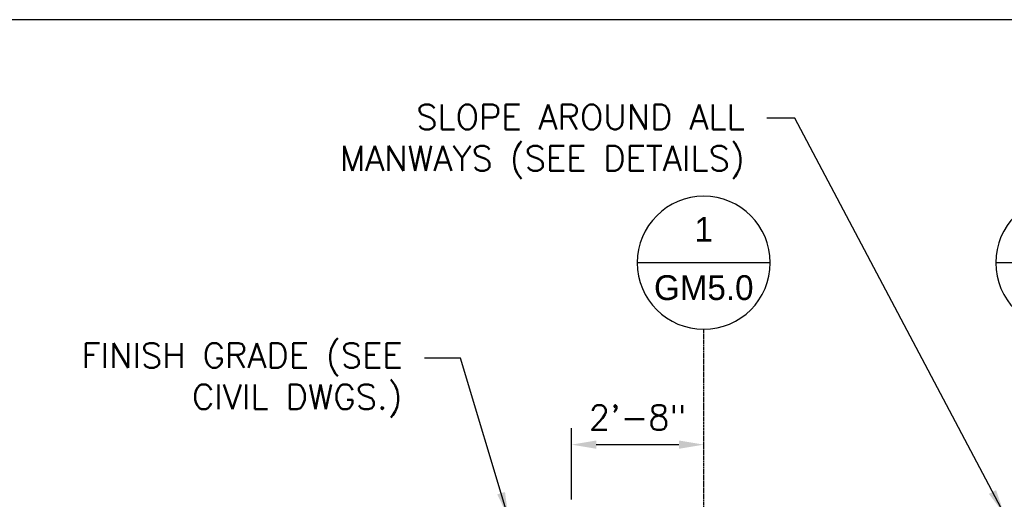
# Model space of a CAD drawing. Extents: x 1081 to 2220, y 0 to 2796.
# Tile 5 of 161: x 1256 to 1494, y 988 to 1104. Entities that reach past the tile are written whole.
import ezdxf
from ezdxf.enums import TextEntityAlignment as Align

# ---------------------------------------------------------------- set-up
doc = ezdxf.new("R2010")
doc.units = 0
doc.header["$MEASUREMENT"] = 0
doc.header["$PDSIZE"] = 1
doc.linetypes.add('CENTER1', pattern=[0.6625, 0.5, -0.075, 0.0125, -0.075])
doc.layers.get('0').update_dxf_attribs({"linetype": 'CONTINUOUS'})
doc.layers.get('DEFPOINTS').update_dxf_attribs({"linetype": 'CONTINUOUS'})
for name, color, linetype in [('CENTERLINE', 3, 'CENTER1'), ('DIM', 3, 'CONTINUOUS'), ('FREEZE-OUTLINE-TITLES', 60, 'CONTINUOUS'), ('TAG', 3, 'CONTINUOUS'), ('TEXT', 3, 'CONTINUOUS')]:
    doc.layers.add(name, color=color, linetype=linetype)
doc.styles.add('SIMPFRAC', font='simpfrac')
doc.styles.add('SIMPLEX', font='simplex')
doc.dimstyles.new('DIM64', dxfattribs={"dimscale": 64, "dimtxt": 0.09375, "dimasz": 0.09375, "dimexe": 0.0625, "dimexo": 0.0625, "dimgap": 0.046875, "dimtad": 1, "dimdec": 4, "dimzin": 3, "dimdsep": 46, "dimlunit": 4, "dimtxsty": 'SIMPLEX', "dimcen": 0, "dimclrd": 256, "dimclre": 256, "dimclrt": 256, "dimadec": 0, "dimazin": 0, "dimtfac": 1, "dimtdec": 4, "dimtmove": 0, "dimatfit": 3, "dimfxl": 1, "dimfrac": 2, "dimtolj": 1, "dimtzin": 0, "dimarcsym": 0})

# ---------------------------------------------------------------- blocks, each defined once
blk = doc.blocks.new('KEY-DETAIL')
blk.add_line((-0.1911, 0), (0.1911, 0))
blk.add_circle((0, 0), 0.1911)
at = {"style": 'SIMPFRAC'}
for tag, p in [('DETAIL', (0, 0.1314)), ('SHEET', (0, -0.0358))]:
    blk.add_attdef(tag, text='', height=0.0781, dxfattribs=at).set_placement(p, align=Align.TOP_CENTER)
blk = doc.blocks.new('*D54')
at = {"layer": 'DEFPOINTS', "color": 0, "transparency": 16777216}
for p in [(1421.62, 1001.26), (1421.62, 1001.26), (1389.62, 984.01)]:
    blk.add_point(p, dxfattribs=at)
at = {"layer": 'DIM', "lineweight": -2, "transparency": 16777216}
for p, q in [((1389.62, 988.01), (1389.62, 1005.26)), ((1395.62, 1001.26), (1415.62, 1001.26))]:
    blk.add_line(p, q, dxfattribs=at)
at = {"layer": 'DIM', "transparency": 16777216}
for points in [[(1395.62, 1002.26), (1395.62, 1000.26), (1389.62, 1001.26)], [(1415.62, 1002.26), (1415.62, 1000.26), (1421.62, 1001.26)]]:
    blk.add_solid(points, dxfattribs=at)
at = {"layer": 'DIM', "transparency": 16777216, "insert": (1405.62, 1007.83), "char_height": 6, "attachment_point": 5, "style": 'SIMPLEX'}
blk.add_mtext('\\A1;2\'-8"', dxfattribs=at)

msp = doc.modelspace()

# ---------------------------------------------------------------- linework, layer by layer
at = {"layer": 'CENTERLINE', "linetype": 'CENTER1', "ltscale": 0.5}
msp.add_lwpolyline([(1421.62181, 985.01471), (1421.62181, 1029.15474)], dxfattribs=at)
at = {"layer": 'FREEZE-OUTLINE-TITLES', "linetype": 'Continuous'}
msp.add_lwpolyline([(2220, 1104.01471), (1176, 1104.01471), (1176, 564.00736), (2220, 564.00736)], close=True, dxfattribs=at)

# ---------------------------------------------------------------- block references
at = {"layer": 'TAG'}
ref = msp.add_blockref('KEY-DETAIL', (1421.62181, 1045.24373), dxfattribs=dict(at, xscale=-84.17985725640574, yscale=84.17985725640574, zscale=84.17985725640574))
ref.add_attrib('SHEET', 'GM5.0', dxfattribs={"height": 6, "style": 'SIMPFRAC'}).set_placement((1421.62181, 1042.22704), align=Align.TOP_CENTER)
ref.add_attrib('DETAIL', '1', dxfattribs={"layer": '0', "height": 6, "style": 'SIMPFRAC'}).set_placement((1421.62181, 1056.30491), align=Align.TOP_CENTER)
ref = msp.add_blockref('KEY-DETAIL', (1508.33489, 1045.24373), dxfattribs=dict(at, xscale=-84.17985725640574, yscale=84.17985725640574, zscale=84.17985725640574))
ref.add_attrib('SHEET', 'GM5.0', dxfattribs={"height": 6, "style": 'SIMPFRAC'}).set_placement((1508.33489, 1042.22704), align=Align.TOP_CENTER)
ref.add_attrib('DETAIL', '3', dxfattribs={"layer": '0', "height": 6, "style": 'SIMPFRAC'}).set_placement((1508.33489, 1056.30491), align=Align.TOP_CENTER)

# ---------------------------------------------------------------- texts
at = {"layer": 'TEXT', "char_height": 6, "attachment_point": 3, "style": 'SIMPLEX'}
for s, insert, width in [('SLOPE AROUND ALL MANWAYS (SEE DETAILS)', (1431.53416, 1083.49691), 114.296875), ('FINISH GRADE (SEE CIVIL DWGS.)', (1348.74337, 1025.83396), 85.1115503)]:
    msp.add_mtext(s, dxfattribs=dict(at, insert=insert, width=width))

# ---------------------------------------------------------------- dimensions: what is measured, and where the dimension line sits
at = {"layer": 'DIM'}
dim = msp.add_linear_dim(base=(1421.62181, 1001.26161), p1=(1389.62181, 984.01471), p2=(1421.62181, 1001.26161), angle=0, dimstyle='DIM64', override={"dimse2": 1}, dxfattribs=at)
dim.commit()
dim.dimension.update_dxf_attribs({"geometry": '*D54', "text_midpoint": (1405.62181, 1007.83304)})

# ---------------------------------------------------------------- leaders
at = {"layer": 'TEXT'}
for points in [[(1494.2717, 984.51471), (1443.61031, 1080.23428), (1436.84666, 1080.23428)], [(1374.32216, 983.7684), (1362.80228, 1022.13109), (1354.05587, 1022.13109)]]:
    msp.add_leader(points, dimstyle='DIM64', dxfattribs=at)

doc.saveas('drawing.dxf')
